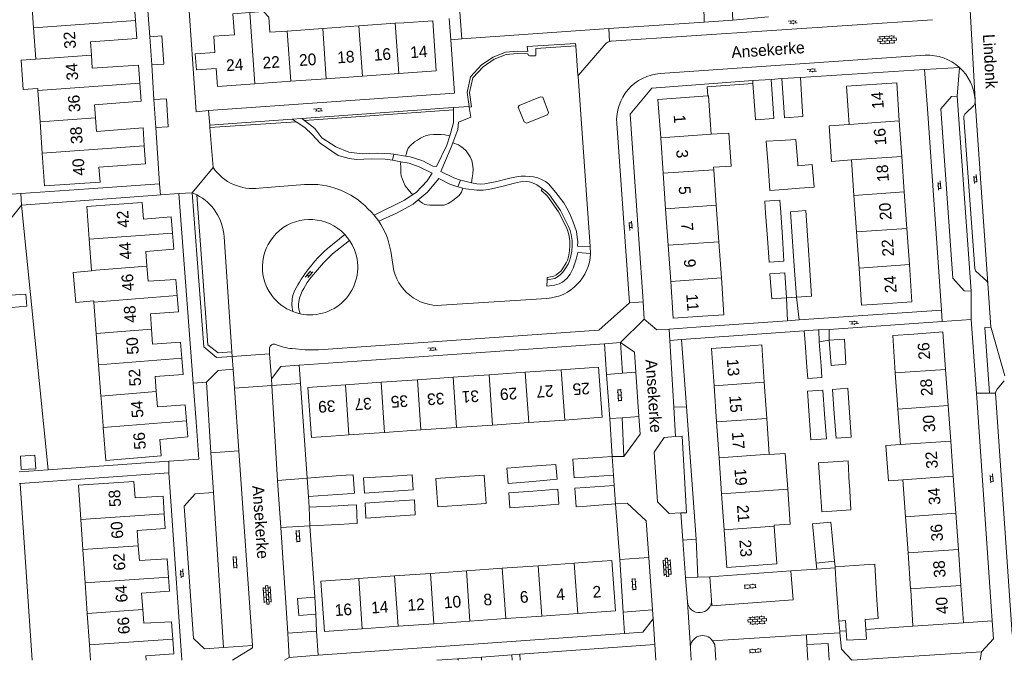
# Model space of a CAD drawing. Extents: x 99476 to 102828, y 406437 to 407931.
# Tile 9 of 162: x 99798 to 99967, y 406437 to 406547. Entities that reach past the tile are written whole.
import ezdxf

# ---------------------------------------------------------------- set-up
doc = ezdxf.new("R2010")
doc.units = 0
doc.header["$MEASUREMENT"] = 0
for name, color, linetype, lineweight in [('BG_bijgebouw', 253, 'Continuous', 0), ('BG_dakoverstek', 253, 'Continuous', 13), ('BG_dakoverstek bijgebouw', 253, 'Continuous', 0), ('BG_heg haag', 253, 'Continuous', 0), ('BG_hek', 253, 'Continuous', 0), ('BG_hoofdgebouw', 253, 'Continuous', 13), ('BG_huisnummer', 253, 'Continuous', 0), ('BG_kant verharding', 253, 'Continuous', 0), ('BG_muur', 253, 'Continuous', 0), ('BG_open verharding', 253, 'Continuous', 0), ('BG_schutting', 253, 'Continuous', 0), ('BG_straatnaam', 253, 'Continuous', 0), ('BG_tussenmuur', 253, 'Continuous', 0), ('BG_vlakafsluiter', 253, 'Continuous', 0)]:
    doc.layers.add(name, color=color, linetype=linetype, lineweight=lineweight)
doc.styles.add('Style-WORKING', font='WORKING.shx')

# ---------------------------------------------------------------- blocks, each defined once
blk = doc.blocks.new('S02OV2')
at = {"layer": 'BG_open verharding', "linetype": 'Continuous', "lineweight": 0}
for p, q in [((0.052866, 0.482148), (0.183301, 0.482148)), ((0.183301, -1.01785), (0.183301, 0.982147)), ((0.183301, 0.895191), (0.705039, 0.895191)), ((0.705039, -1.01785), (0.705039, 0.982147)), ((0.705039, 0.43867), (0.835473, 0.43867)), ((0.052866, -0.517416), (0.183301, -0.517416)), ((0.183301, -0.017851), (0.705039, -0.017851)), ((0.183301, -0.930894), (0.705039, -0.930894)), ((0.705039, -0.473938), (0.835473, -0.473938))]:
    blk.add_line(p, q, dxfattribs=at)
blk = doc.blocks.new('S02OV6')
at = {"layer": 'BG_open verharding', "linetype": 'Continuous', "lineweight": 0}
for p, q in [((0, 0.20784), (1.371449, 0.20784)), ((0.085505, 0.20784), (0.085505, 0.268177)), ((0.485, -0.192), (0.486, 0.207)), ((0.885505, 0.20784), (0.885505, 0.31106)), ((1.285, -0.193), (1.285, 0.207)), ((0.268333, -0.19216), (1.549656, -0.19216)), ((0.885505, -0.32925), (0.885505, -0.19216))]:
    blk.add_line(p, q, dxfattribs=at)
blk = doc.blocks.new('S02OV4')
at = {"layer": 'BG_open verharding', "linetype": 'Continuous', "lineweight": 0}
for p, q in [((0, -0.200092), (0, 0.200092)), ((0, 0.2), (3.201, 0.2)), ((0.214, 0.6), (2.9, 0.6)), ((0.4, 0.199), (0.4, 0.6)), ((0.8, 0.6), (0.8, 0.7)), ((0.8, -0.2), (0.8, 0.2)), ((1.2, 0.2), (1.2, 0.6)), ((1.6, 0.6), (1.6, 0.7)), ((1.6, -0.2), (1.6, 0.2)), ((2, 0.199), (2, 0.6)), ((2.4, 0.6), (2.4, 0.7)), ((2.4, -0.2), (2.4, 0.2)), ((2.8, 0.2), (2.8, 0.6)), ((3.2, -0.199908), (3.2, 0.200092)), ((0, -0.2), (3.2, -0.199)), ((0.31, -0.6), (2.9, -0.6)), ((0.4, -0.6), (0.399, -0.2)), ((0.8, -0.7), (0.8, -0.6)), ((1.2, -0.6), (1.2, -0.2)), ((1.6, -0.7), (1.6, -0.6)), ((2, -0.6), (1.999, -0.2)), ((2.4, -0.7), (2.4, -0.6)), ((2.8, -0.6), (2.8, -0.2))]:
    blk.add_line(p, q, dxfattribs=at)

msp = doc.modelspace()

# ---------------------------------------------------------------- linework, layer by layer
at = {"layer": 'BG_bijgebouw', "linetype": 'Continuous', "lineweight": 0}
for p, q in [((99926.96, 406536.96), (99923.79, 406536.74)), ((99923.79, 406536.74), (99923.823, 406536.251)), ((99923.823, 406536.251), (99924.13, 406531.75)), ((99927.3, 406531.97), (99926.96, 406536.96)), ((99928.8, 406537.09), (99931.97, 406537.3)), ((99929.13, 406532.1), (99928.8, 406537.09)), ((99931.97, 406537.3), (99932.3, 406532.31)), ((99931.504, 406522.454), (99931.527, 406522.124)), ((99931.796, 406518.248), (99929.143, 406518.046)), ((99926.289, 406509.646), (99925.98, 406513.939)), ((99928.588, 406514.081), (99928.875, 406509.829)), ((99926.583, 406505.557), (99926.289, 406509.646)), ((99928.875, 406509.829), (99929.151, 406505.73)), ((99930.915, 406504.913), (99930.564, 406509.949)), ((99933.194, 406510.135), (99933.538, 406505.097)), ((99929.287, 406503.718), (99929.577, 406499.414)), ((99931.292, 406499.518), (99930.915, 406504.913)), ((99935.191, 406491.843), (99935.568, 406487.705)), ((99933.066, 406487.504), (99932.794, 406491.73)), ((99933.496, 406479.219), (99933.203, 406483.386)), ((99937.799, 406479.525), (99937.503, 406483.68)), ((99894.63, 406471.79), (99899.62, 406472.13)), ((99899.62, 406472.13), (99899.84, 406468.96)), ((99885.804, 406470.48), (99881.539, 406470.16)), ((99935.056, 406471.073), (99937.625, 406471.232)), ((99935.352, 406466.9), (99935.056, 406471.073)), ((99937.625, 406471.232), (99940.2, 406471.392)), ((99852.16, 406468.8), (99847.17, 406468.43)), ((99847.17, 406468.43), (99847.4, 406465.26)), ((99853.902, 406468.929), (99852.16, 406468.8)), ((99861.015, 406468.73), (99856.86, 406468.459)), ((99899.84, 406468.96), (99894.85, 406468.62)), ((99877.988, 406464.069), (99877.817, 406466.496)), ((99894.96, 406466.81), (99899.95, 406467.16)), ((99899.95, 406467.16), (99900.17, 406463.99)), ((99847.4, 406465.26), (99852.39, 406465.62)), ((99852.39, 406465.62), (99854.133, 406465.746)), ((99885.956, 406466.19), (99881.839, 406465.881)), ((99852.51, 406463.69), (99847.52, 406463.46)), ((99847.52, 406463.46), (99847.67, 406460.25)), ((99854.263, 406463.771), (99852.51, 406463.69)), ((99861.307, 406464.4), (99857.154, 406464.103)), ((99873.775, 406463.772), (99877.988, 406464.069)), ((99900.17, 406463.99), (99895.18, 406463.64)), ((99847.67, 406460.25), (99852.66, 406460.48)), ((99852.66, 406460.48), (99854.413, 406460.561)), ((99934.22, 406458.82), (99934.7, 406453.84)), ((99937.86, 406454.15), (99937.38, 406459.12)), ((99934.7, 406453.84), (99937.86, 406454.15)), ((99937.93, 406453.022), (99937.92, 406453.16)), ((99938.146, 406450.028), (99937.93, 406453.022)), ((99938.365, 406446.986), (99938.146, 406450.028)), ((99944.946, 406450.488), (99945.135, 406447.444)), ((99848.49, 406447.97), (99848.7, 406445.05)), ((99938.59, 406443.87), (99938.365, 406446.986)), ((99939.747, 406443.944), (99938.59, 406443.87)), ((99939.747, 406443.944), (99939.852, 406442.2)), ((99943.212, 406442.426), (99943.099, 406444.158))]:
    msp.add_line(p, q, dxfattribs=at)
at = {"layer": 'BG_bijgebouw', "linetype": 'Continuous', "lineweight": 0, "flags": 128}
for points in [[(99924.13, 406531.75), (99924.249, 406530.006), (99927.419, 406530.226), (99927.3, 406531.97)], [(99929.13, 406532.1), (99929.245, 406530.355), (99932.415, 406530.565), (99932.3, 406532.31)], [(99926.416, 406522.094), (99926.11, 406526.32), (99928.546, 406526.475)], [(99928.546, 406526.475), (99931.213, 406526.645), (99931.504, 406522.454)], [(99929.143, 406518.046), (99926.723, 406517.861), (99926.416, 406522.094)], [(99930.564, 406509.949), (99930.266, 406514.216), (99932.903, 406514.405), (99933.194, 406510.135)], [(99933.538, 406505.097), (99933.907, 406499.697), (99931.292, 406499.518)], [(99929.577, 406499.414), (99927.037, 406499.249), (99926.729, 406503.534)], [(99936.897, 406492.115), (99937.239, 406487.784), (99939.803, 406487.995), (99939.529, 406492.291), (99936.897, 406492.115)], [(99933.203, 406483.386), (99935.818, 406483.561), (99936.122, 406479.406)], [(99937.503, 406483.68), (99940.147, 406483.878), (99940.408, 406479.71)], [(99936.122, 406479.406), (99936.433, 406475.164), (99933.791, 406475.015), (99933.496, 406479.219)], [(99940.408, 406479.71), (99940.672, 406475.492), (99938.102, 406475.277), (99937.799, 406479.525)], [(99894.63, 406471.79), (99892.886, 406471.671), (99893.106, 406468.501), (99894.85, 406468.62)], [(99881.539, 406470.16), (99881.727, 406467.518), (99885.984, 406467.878)], [(99885.984, 406467.878), (99890.141, 406468.23), (99889.961, 406470.792), (99885.804, 406470.48)], [(99856.86, 406468.459), (99857.032, 406465.864), (99861.187, 406466.151)], [(99861.187, 406466.151), (99865.413, 406466.442), (99865.267, 406469.008), (99861.015, 406468.73)], [(99873.44, 406468.668), (99869.321, 406468.378), (99869.494, 406465.919)], [(99877.817, 406466.496), (99877.643, 406468.964), (99873.44, 406468.668)], [(99886.144, 406463.621), (99890.458, 406463.949), (99890.263, 406466.514), (99885.956, 406466.19)], [(99894.96, 406466.81), (99893.217, 406466.688), (99893.437, 406463.518), (99895.18, 406463.64)], [(99938.224, 406462.81), (99935.655, 406462.621), (99935.352, 406466.9)], [(99940.385, 406467.348), (99940.655, 406462.988), (99938.224, 406462.81)], [(99861.487, 406461.849), (99865.736, 406462.149), (99865.63, 406464.71), (99861.307, 406464.4)], [(99869.494, 406465.919), (99869.666, 406463.483), (99873.775, 406463.772)], [(99881.839, 406465.881), (99882.012, 406463.306), (99886.144, 406463.621)], [(99857.154, 406464.103), (99857.269, 406461.551), (99861.487, 406461.849)], [(99937.38, 406459.12), (99937.216, 406460.849), (99934.056, 406460.549), (99934.22, 406458.82)], [(99937.92, 406453.16), (99942.91, 406453.51), (99944.751, 406453.622), (99944.946, 406450.488)], [(99848.7, 406445.05), (99845.77, 406444.84), (99845.56, 406447.76), (99848.49, 406447.97)], [(99945.135, 406447.444), (99945.33, 406444.3), (99943.099, 406444.158)], [(99939.852, 406442.2), (99939.95, 406440.564), (99943.32, 406440.771), (99943.212, 406442.426)]]:
    msp.add_lwpolyline(points, dxfattribs=at)
at = {"layer": 'BG_dakoverstek', "linetype": 'Continuous', "lineweight": 13}
for p, q in [((99812.131, 406477.358), (99811.772, 406482.163)), ((99929.376, 406472.692), (99926.631, 406472.501))]:
    msp.add_line(p, q, dxfattribs=at)
at = {"layer": 'BG_dakoverstek', "linetype": 'Continuous', "lineweight": 13, "flags": 128}
for points in [[(99834.692, 406544.608), (99834.438, 406548.23), (99837.322, 406548.432)], [(99837.322, 406548.432), (99839.671, 406548.597), (99840.617, 406547.621), (99840.802, 406545.045)], [(99800.544, 406540.46), (99798.017, 406540.284), (99798.368, 406535.226), (99800.896, 406535.401)], [(99940.329, 406529.22), (99936.916, 406528.982), (99937.342, 406522.872), (99940.755, 406523.11)], [(99917.037, 406521.849), (99920.05, 406522.062), (99919.648, 406527.737), (99916.635, 406527.524)], [(99810.139, 406504.036), (99806.993, 406503.768), (99807.429, 406498.642), (99810.522, 406498.905)], [(99949.164, 406474.197), (99946.68, 406474.02), (99947.109, 406467.98), (99949.593, 406468.157)]]:
    msp.add_lwpolyline(points, dxfattribs=at)
at = {"layer": 'BG_dakoverstek bijgebouw', "linetype": 'Continuous', "lineweight": 0}
for p, q in [((99926.583, 406505.557), (99929.151, 406505.73)), ((99929.287, 406503.718), (99926.729, 406503.534)), ((99932.647, 406493.737), (99934.967, 406493.901)), ((99932.794, 406491.73), (99932.647, 406493.737)), ((99935.113, 406493.907), (99934.967, 406493.901)), ((99935.191, 406491.843), (99935.113, 406493.907)), ((99940.2, 406471.392), (99940.378, 406467.503)), ((99940.378, 406467.503), (99940.385, 406467.348))]:
    msp.add_line(p, q, dxfattribs=at)
at = {"layer": 'BG_dakoverstek bijgebouw', "linetype": 'Continuous', "lineweight": 0, "flags": 128}
for points in [[(99931.796, 406518.248), (99934.32, 406518.455), (99934.002, 406522.328), (99931.527, 406522.124)], [(99925.98, 406513.939), (99925.846, 406516.041), (99928.448, 406516.208), (99928.588, 406514.081)], [(99798.99, 406497.971), (99798.813, 406500.07), (99796.193, 406499.85), (99796.37, 406497.75), (99798.99, 406497.971)], [(99935.568, 406487.705), (99935.682, 406485.752), (99933.235, 406485.567), (99933.066, 406487.504)], [(99800.394, 406472.375), (99800.538, 406470.043), (99798.057, 406469.889), (99797.912, 406472.221), (99800.394, 406472.375)], [(99853.902, 406468.929), (99855.09, 406469.017), (99855.32, 406465.832), (99854.133, 406465.746)], [(99854.263, 406463.771), (99855.649, 406463.835), (99855.798, 406460.625), (99854.413, 406460.561)]]:
    msp.add_lwpolyline(points, dxfattribs=at)
at = {"layer": 'BG_heg haag', "linetype": 'Continuous', "lineweight": 0}
for p, q in [((99953.32, 406538.68), (99931.97, 406537.3)), ((99953.8, 406531.895), (99953.32, 406538.68)), ((99792.989, 406517.011), (99797.96, 406517.356)), ((99797.96, 406517.356), (99809.633, 406518.165)), ((99798.09, 406515.36), (99821.377, 406517.048)), ((99802.653, 406469.86), (99797.69, 406469.51)), ((99823.403, 406471.324), (99802.653, 406469.86)), ((99823.413, 406469.34), (99797.838, 406467.502)), ((99823.413, 406469.34), (99823.867, 406462.831)), ((99797.838, 406467.502), (99797.754, 406467.496)), ((99847.67, 406460.25), (99848.49, 406447.97)), ((99914.361, 406451.405), (99912.242, 406451.328)), ((99916.43, 406451.48), (99914.361, 406451.405))]:
    msp.add_line(p, q, dxfattribs=at)
at = {"layer": 'BG_heg haag', "linetype": 'Continuous', "lineweight": 0, "flags": 128}
for points in [[(99830.23, 406531.6), (99828.14, 406531.39), (99826.7, 406552.071)], [(99828.108, 406478.09), (99828.594, 406471.69), (99823.403, 406471.324)], [(99905.911, 406454.783), (99905.47, 406461.08), (99902.2, 406464.14), (99900.17, 406463.99)], [(99963.1, 406438.59), (99940.81, 406437.16), (99939.02, 406439.04), (99938.769, 406441.851)]]:
    msp.add_lwpolyline(points, dxfattribs=at)
at = {"layer": 'BG_hek', "linetype": 'Continuous', "lineweight": 0}
for p, q in [((99915.355, 406549.576), (99915.437, 406546.812)), ((99904.925, 406498.701), (99904.862, 406499.622)), ((99905.13, 406495.73), (99904.925, 406498.701)), ((99914.066, 406494.37), (99909.407, 406494.054)), ((99920.512, 406494.807), (99914.066, 406494.37)), ((99898.634, 406486.267), (99898.286, 406491.535))]:
    msp.add_line(p, q, dxfattribs=at)
at = {"layer": 'BG_hek', "linetype": 'Continuous', "lineweight": 0, "flags": 128}
for points in [[(99902.986, 406526.818), (99902.7, 406530.97), (99906.43, 406535.46), (99923.79, 406536.74)], [(99909.407, 406494.054), (99907.29, 406493.91), (99905.13, 406495.73)]]:
    msp.add_lwpolyline(points, dxfattribs=at)
at = {"layer": 'BG_hoofdgebouw', "linetype": 'Continuous', "lineweight": 13}
for p, q in [((99799.796, 406551.221), (99800.17, 406545.833)), ((99856.1, 406546.146), (99849.871, 406545.698)), ((99862.318, 406546.593), (99856.1, 406546.146)), ((99863.8, 406546.7), (99862.318, 406546.593)), ((99800.17, 406545.833), (99800.544, 406540.46)), ((99843.772, 406545.259), (99840.802, 406545.045)), ((99849.871, 406545.698), (99843.772, 406545.259)), ((99850.481, 406537.063), (99856.711, 406537.504)), ((99856.711, 406537.504), (99862.929, 406537.943)), ((99838.187, 406536.194), (99844.382, 406536.632)), ((99844.382, 406536.632), (99850.481, 406537.063)), ((99800.896, 406535.401), (99800.919, 406535.063)), ((99800.919, 406535.063), (99801.293, 406529.68)), ((99940.329, 406529.22), (99940.22, 406530.78)), ((99801.293, 406529.68), (99801.668, 406524.282)), ((99916.634, 406527.542), (99916.515, 406529.15)), ((99948.976, 406529.832), (99949.404, 406523.722)), ((99916.635, 406527.524), (99916.634, 406527.542)), ((99907.956, 406526.928), (99908.384, 406520.817)), ((99941.181, 406517.005), (99940.755, 406523.11)), ((99949.404, 406523.722), (99949.831, 406517.617)), ((99908.384, 406520.817), (99908.812, 406514.713)), ((99917.067, 406521.432), (99917.037, 406521.849)), ((99917.499, 406515.328), (99917.067, 406521.432)), ((99949.831, 406517.617), (99950.269, 406511.344)), ((99941.619, 406510.732), (99941.181, 406517.005)), ((99908.812, 406514.713), (99909.252, 406508.44)), ((99917.943, 406509.055), (99917.499, 406515.328)), ((99942.053, 406504.512), (99941.619, 406510.732)), ((99950.269, 406511.344), (99950.704, 406505.124)), ((99809.731, 406509.505), (99810.135, 406504.094)), ((99918.383, 406502.836), (99917.943, 406509.055)), ((99909.252, 406508.44), (99909.688, 406502.22)), ((99810.135, 406504.094), (99810.139, 406504.036)), ((99810.537, 406498.698), (99810.522, 406498.905)), ((99810.941, 406493.299), (99810.537, 406498.698)), ((99811.343, 406487.913), (99810.941, 406493.299)), ((99811.745, 406482.518), (99811.343, 406487.913)), ((99884.688, 406486.618), (99890.858, 406487.045)), ((99956.927, 406487.118), (99957.367, 406480.915)), ((99859.939, 406484.903), (99866.139, 406485.333)), ((99866.139, 406485.333), (99872.304, 406485.76)), ((99872.304, 406485.76), (99878.474, 406486.187)), ((99878.474, 406486.187), (99884.688, 406486.618)), ((99948.289, 406486.504), (99948.73, 406480.301)), ((99853.79, 406484.477), (99859.939, 406484.903)), ((99917.136, 406484.29), (99917.566, 406478.087)), ((99925.767, 406484.904), (99926.199, 406478.701)), ((99811.772, 406482.163), (99811.745, 406482.518)), ((99948.73, 406480.301), (99949.164, 406474.197)), ((99957.367, 406480.915), (99957.801, 406474.811)), ((99891.456, 406478.419), (99885.285, 406477.991)), ((99892.92, 406478.52), (99891.456, 406478.419)), ((99926.199, 406478.701), (99926.629, 406472.536)), ((99812.131, 406477.358), (99812.148, 406477.124)), ((99866.729, 406476.707), (99860.513, 406476.276)), ((99872.878, 406477.132), (99866.729, 406476.707)), ((99879.054, 406477.56), (99872.878, 406477.132)), ((99885.285, 406477.991), (99879.054, 406477.56)), ((99917.566, 406478.087), (99917.993, 406471.934)), ((99854.383, 406475.852), (99852.91, 406475.75)), ((99860.513, 406476.276), (99854.383, 406475.852)), ((99957.801, 406474.811), (99958.23, 406468.771)), ((99917.993, 406471.934), (99918.424, 406465.72)), ((99926.629, 406472.536), (99926.631, 406472.501)), ((99929.376, 406472.692), (99929.806, 406466.513)), ((99949.593, 406468.157), (99950.046, 406461.786)), ((99958.23, 406468.771), (99958.682, 406462.4)), ((99918.424, 406465.72), (99918.851, 406459.57)), ((99950.046, 406461.786), (99950.486, 406455.594)), ((99958.682, 406462.4), (99959.124, 406456.178)), ((99808.287, 406461.308), (99808.642, 406456.145)), ((99927.478, 406460.349), (99927.488, 406460.204)), ((99927.489, 406460.184), (99927.488, 406460.204)), ((99808.642, 406456.145), (99809.035, 406450.434)), ((99950.486, 406455.594), (99950.924, 406449.43)), ((99959.124, 406456.178), (99959.563, 406449.994)), ((99880.735, 406452.931), (99874.566, 406452.495)), ((99886.895, 406453.367), (99880.735, 406452.931)), ((99893.079, 406453.805), (99886.895, 406453.367)), ((99894.57, 406453.91), (99893.079, 406453.805)), ((99856.051, 406451.185), (99854.56, 406451.08)), ((99862.207, 406451.621), (99856.051, 406451.185)), ((99868.397, 406452.059), (99862.207, 406451.621)), ((99874.566, 406452.495), (99868.397, 406452.059)), ((99809.035, 406450.434), (99809.396, 406445.177)), ((99959.563, 406449.994), (99960.02, 406443.56)), ((99950.924, 406449.43), (99950.94, 406449.21)), ((99951.27, 406442.97), (99950.94, 406449.21)), ((99809.396, 406445.177), (99809.767, 406439.779)), ((99881.338, 406444.287), (99887.528, 406444.725)), ((99887.528, 406444.725), (99893.707, 406445.162)), ((99856.628, 406442.538), (99862.816, 406442.976)), ((99862.816, 406442.976), (99868.991, 406443.413)), ((99868.991, 406443.413), (99875.164, 406443.85)), ((99875.164, 406443.85), (99881.338, 406444.287)), ((99960.02, 406443.56), (99951.27, 406442.97))]:
    msp.add_line(p, q, dxfattribs=at)
at = {"layer": 'BG_hoofdgebouw', "linetype": 'Continuous', "lineweight": 13, "flags": 128}
for points in [[(99817.689, 406547.068), (99817.47, 406550.16), (99809.51, 406549.6), (99809.344, 406551.899)], [(99810.111, 406541.129), (99809.96, 406543.42), (99817.91, 406543.96), (99817.689, 406547.068)], [(99862.929, 406537.943), (99869.39, 406538.4), (99868.79, 406547.04), (99863.8, 406546.7)], [(99834.692, 406544.608), (99831.16, 406544.36), (99831.352, 406541.604)], [(99818.43, 406536.307), (99818.22, 406539.4), (99810.26, 406538.87), (99810.111, 406541.129)], [(99831.352, 406541.604), (99827.964, 406541.368), (99828.157, 406538.6), (99831.544, 406538.836)], [(99831.544, 406538.836), (99831.76, 406535.74), (99838.187, 406536.194)], [(99810.811, 406530.356), (99810.64, 406532.6), (99818.64, 406533.21), (99818.43, 406536.307)], [(99940.22, 406530.78), (99939.88, 406535.77), (99948.52, 406536.36), (99948.976, 406529.832)], [(99916.041, 406534.112), (99907.495, 406533.509), (99907.956, 406526.928)], [(99916.515, 406529.15), (99916.165, 406534.121), (99916.041, 406534.112)], [(99819.189, 406525.539), (99818.99, 406528.63), (99810.99, 406528.02), (99810.811, 406530.356)], [(99801.668, 406524.282), (99802.06, 406518.64), (99811.59, 406519.3), (99811.41, 406521.88), (99819.39, 406522.43), (99819.189, 406525.539)], [(99824.045, 406510.557), (99823.84, 406513.32), (99819.04, 406512.93), (99818.83, 406515.82), (99809.31, 406515.14), (99809.731, 406509.505)], [(99819.656, 406504.877), (99819.46, 406507.39), (99824.25, 406507.79), (99824.045, 406510.557)], [(99824.855, 406499.795), (99824.64, 406502.55), (99819.86, 406502.26), (99819.656, 406504.877)], [(99946.16, 406498.4), (99942.497, 406498.144), (99942.053, 406504.512)], [(99950.704, 406505.124), (99951.15, 406498.75), (99946.16, 406498.4)], [(99909.688, 406502.22), (99910.13, 406495.91), (99915.12, 406496.26)], [(99915.12, 406496.26), (99918.83, 406496.523), (99918.383, 406502.836)], [(99820.425, 406494.057), (99820.24, 406496.68), (99825.07, 406497.03), (99824.855, 406499.795)], [(99825.66, 406489.021), (99825.45, 406491.78), (99820.61, 406491.44), (99820.425, 406494.057)], [(99951.49, 406493.19), (99956.47, 406493.55), (99956.927, 406487.118)], [(99951.49, 406493.19), (99947.832, 406492.93), (99948.289, 406486.504)], [(99924.148, 406491.239), (99916.69, 406490.72), (99917.136, 406484.29)], [(99924.148, 406491.239), (99925.32, 406491.321), (99925.767, 406484.904)], [(99821.268, 406483.306), (99821.07, 406485.87), (99825.87, 406486.25), (99825.66, 406489.021)], [(99890.858, 406487.045), (99897.28, 406487.49), (99897.91, 406478.88), (99892.92, 406478.52)], [(99852.91, 406475.75), (99847.92, 406475.41), (99847.33, 406484.03), (99853.79, 406484.477)], [(99826.448, 406478.282), (99826.24, 406481), (99821.47, 406480.69), (99821.268, 406483.306)], [(99812.148, 406477.124), (99812.57, 406471.48), (99822.08, 406472.28), (99821.88, 406475.09), (99826.66, 406475.51), (99826.448, 406478.282)], [(99822.632, 406462.294), (99822.42, 406465.31), (99817.61, 406465.07), (99817.43, 406467.84), (99807.88, 406467.23), (99808.287, 406461.308)], [(99929.806, 406466.513), (99930.222, 406460.54), (99927.478, 406460.349)], [(99818.174, 406456.8), (99817.99, 406459.44), (99822.81, 406459.75), (99822.632, 406462.294)], [(99918.851, 406459.57), (99919.3, 406453.09), (99927.94, 406453.72), (99927.489, 406460.184)], [(99823.358, 406451.418), (99823.15, 406454.54), (99818.35, 406454.28), (99818.174, 406456.8)], [(99893.707, 406445.162), (99900.18, 406445.62), (99899.56, 406454.27), (99894.57, 406453.91)], [(99818.933, 406445.833), (99818.73, 406448.67), (99823.52, 406448.99), (99823.358, 406451.418)], [(99854.56, 406451.08), (99849.57, 406450.75), (99850.15, 406442.08), (99856.628, 406442.538)], [(99824.08, 406440.763), (99823.88, 406443.76), (99819.1, 406443.49), (99818.933, 406445.833)], [(99809.767, 406439.779), (99809.949749, 406437.124)], [(99819.527128, 406437.124), (99819.46, 406437.9), (99824.25, 406438.22), (99824.08, 406440.763)]]:
    msp.add_lwpolyline(points, dxfattribs=at)
at = {"layer": 'BG_kant verharding', "linetype": 'Continuous', "lineweight": 0}
for p, q in [((99962.002, 406533.457), (99960.999, 406551.711)), ((99820.128, 406544.28), (99819.702, 406550.29)), ((99920.34, 406547.15), (99920.16, 406549.922)), ((99873.382, 406549.271), (99873.8, 406543.94)), ((99926.48, 406547.71), (99920.34, 406547.15)), ((99871.881, 406543.736), (99871.62, 406547.421)), ((99899.034, 406545.681), (99915.437, 406546.812)), ((99954.651, 406547.215), (99899.463, 406543.537)), ((99915.437, 406546.812), (99920.34, 406547.15)), ((99820.473, 406539.47), (99820.128, 406544.28)), ((99873.8, 406543.94), (99899.034, 406545.681)), ((99885.006, 406542.597), (99893.344, 406543.129)), ((99893.373, 406542.73), (99893.344, 406543.129)), ((99893.74, 406537.66), (99893.373, 406542.73)), ((99898.597, 406543.171), (99893.829, 406537.664)), ((99907.866, 406537.958), (99953.414, 406541.097)), ((99820.868, 406533.5), (99820.473, 406539.47)), ((99893.74, 406537.66), (99893.754, 406537.46)), ((99893.754, 406537.46), (99895.859, 406508.224)), ((99821.161, 406528.67), (99820.868, 406533.5)), ((99957.96, 406534.01), (99958.937, 406534.088)), ((99958.937, 406534.088), (99961.299, 406500.554)), ((99962.02, 406533.171), (99962.002, 406533.457)), ((99962.02, 406533.171), (99964.19, 406501.893)), ((99846.272, 406530.221), (99864.474, 406531.542)), ((99864.474, 406531.542), (99865.403, 406531.609)), ((99865.403, 406531.609), (99870.616, 406531.987)), ((99870.616, 406531.987), (99871.501, 406532.051)), ((99871.501, 406532.051), (99872.32, 406532.111)), ((99872.328, 406531.7), (99872.32, 406532.111)), ((99875.031, 406532.308), (99875.054, 406532.155)), ((99956.25, 406497.3), (99953.8, 406531.895)), ((99830.444, 406529.073), (99844.641, 406530.103)), ((99830.476, 406528.689), (99830.444, 406529.073)), ((99844.641, 406530.103), (99846.272, 406530.221)), ((99845.28, 406529.682), (99844.641, 406530.103)), ((99846.272, 406530.221), (99846.713, 406529.895)), ((99900.408, 406529.376), (99902.59, 406498.54)), ((99821.81, 406519.01), (99821.161, 406528.67)), ((99831.06, 406521.79), (99830.476, 406528.689)), ((99873.073, 406528.354), (99872.241, 406526.042)), ((99904.862, 406499.622), (99902.986, 406526.818)), ((99861.844, 406523.067), (99862.108, 406524.082)), ((99862.108, 406524.082), (99864.108, 406523.772)), ((99861.844, 406523.067), (99863.31, 406522.81)), ((99864.108, 406523.772), (99864.894, 406523.65)), ((99867.196, 406522.89), (99868.786, 406522.026)), ((99831.06, 406521.79), (99827.43, 406517.48)), ((99809.633, 406518.165), (99821.81, 406519.01)), ((99846.73, 406518.87), (99838.97, 406518.29)), ((99873.105, 406518.472), (99873.571, 406519.66)), ((99825.13, 406517.32), (99821.974, 406517.091)), ((99827.604, 406484.732), (99825.13, 406517.32)), ((99873.978, 406518.248), (99873.105, 406518.472)), ((99821.377, 406517.048), (99821.974, 406517.091)), ((99859.496, 406512.588), (99858.719, 406513.605)), ((99832.905, 406509.902), (99834.268, 406490.109)), ((99853.654, 406510.294), (99850.608, 406507.828)), ((99851.57, 406506.95), (99854.463, 406509.282)), ((99861.959, 406504.801), (99861.549, 406507.443)), ((99895.896, 406507.029), (99895.859, 406508.224)), ((99845, 406500.64), (99844.784, 406499.966)), ((99964.723, 406494.4), (99964.19, 406501.893)), ((99846.08, 406499.92), (99846.116, 406500.014)), ((99888.405, 406499.327), (99870.287, 406498.131)), ((99904.925, 406498.701), (99902.59, 406498.54)), ((99929.577, 406499.414), (99931.292, 406499.518)), ((99929.782, 406495.436), (99929.577, 406499.414)), ((99931.292, 406499.518), (99931.754, 406495.653)), ((99931.754, 406495.653), (99956.25, 406497.3)), ((99929.782, 406495.436), (99920.512, 406494.807)), ((99936.921, 406493.987), (99956.366, 406495.327)), ((99956.366, 406495.327), (99961.34, 406495.669)), ((99961.34, 406495.669), (99962.214, 406483.046)), ((99909.407, 406494.054), (99909.54, 406492.1)), ((99911.545, 406492.242), (99932.647, 406493.737)), ((99936.921, 406493.987), (99936.897, 406492.115)), ((99909.54, 406492.1), (99911.545, 406492.242)), ((99910.228, 406480.602), (99909.54, 406492.1)), ((99834.268, 406490.109), (99834.32, 406489.361)), ((99840.695, 406490.845), (99840.71, 406489.77)), ((99841.636, 406491.447), (99841.744, 406491.403)), ((99898.286, 406491.535), (99855.817, 406488.544)), ((99901.06, 406491.73), (99898.286, 406491.535)), ((99901.404, 406486.451), (99901.06, 406491.73)), ((99834.473, 406487.164), (99834.32, 406489.361)), ((99841.07, 406485.52), (99840.71, 406489.77)), ((99834.699, 406483.905), (99834.473, 406487.164)), ((99841.07, 406485.52), (99841.14, 406484.34)), ((99898.634, 406486.267), (99901.404, 406486.451)), ((99899.233, 406478.661), (99898.634, 406486.267)), ((99904.225, 406479.001), (99903.704, 406486.667)), ((99828.108, 406478.09), (99827.604, 406484.732)), ((99829.874, 406484.95), (99830.657, 406472.805)), ((99835.447, 406473.148), (99834.699, 406483.905)), ((99841.14, 406484.34), (99846.039, 406484.715)), ((99842.11, 406468.01), (99841.14, 406484.34)), ((99962.214, 406483.046), (99964.926, 406443.89)), ((99964.475, 406483.023), (99965.515, 406483.058)), ((99968.354, 406441.643), (99965.515, 406483.058)), ((99912.37, 406480.71), (99910.228, 406480.602)), ((99910.53, 406475.57), (99910.228, 406480.602)), ((99914.05, 406457.93), (99912.37, 406480.71)), ((99901.339, 406478.804), (99899.233, 406478.661)), ((99901.339, 406478.804), (99904.225, 406479.001)), ((99901.339, 406478.804), (99901.64, 406472.14)), ((99830.657, 406472.805), (99835.447, 406473.148)), ((99830.657, 406472.805), (99831.099, 406465.96)), ((99837.778, 406439.651), (99835.447, 406473.148)), ((99899.62, 406472.13), (99901.64, 406472.14)), ((99842.661, 406459.944), (99842.11, 406468.01)), ((99831.099, 406465.96), (99832.787, 406439.323)), ((99823.867, 406462.831), (99825.66028, 406437.124)), ((99911.78, 406457.758), (99911.44, 406462.49)), ((99843.9, 406441.79), (99842.661, 406459.944)), ((99911.78, 406457.758), (99914.05, 406457.93)), ((99912.242, 406451.328), (99911.78, 406457.758)), ((99900.915, 406454.448), (99905.911, 406454.783)), ((99906.543, 406445.772), (99905.911, 406454.783)), ((99901.491, 406445.407), (99900.915, 406454.448)), ((99937.93, 406453.022), (99934.774, 406452.796)), ((99912.539, 406447.198), (99912.242, 406451.328)), ((99930.341, 406452.478), (99916.43, 406451.48)), ((99916.43, 406451.48), (99916.691, 406447.484)), ((99934.774, 406452.796), (99930.341, 406452.478)), ((99848.7, 406445.05), (99848.82, 406442.14)), ((99906.543, 406445.772), (99901.491, 406445.407)), ((99906.65, 406444.247), (99906.543, 406445.772)), ((99906.959, 406439.836), (99906.65, 406444.247)), ((99938.745, 406442.125), (99938.59, 406443.87)), ((99848.82, 406442.14), (99843.9, 406441.79)), ((99843.9, 406441.79), (99844.13, 406437.63)), ((99901.724, 406441.734), (99849.068, 406437.982)), ((99916.87, 406440.48), (99933.034, 406441.491)), ((99933.034, 406441.491), (99938.769, 406441.851)), ((99933.091, 406439.829), (99933.034, 406441.491)), ((99938.769, 406441.851), (99938.745, 406442.125)), ((99832.787, 406439.323), (99837.778, 406439.651)), ((99883.77, 406438.159), (99906.959, 406439.836)), ((99933.091, 406439.829), (99936.722, 406439.984)), ((99844.13, 406437.63), (99843.311159, 406437.124)), ((99849.068, 406437.982), (99844.13, 406437.63)), ((99877.148, 406437.68), (99882.389, 406438.059)), ((99877.148, 406437.68), (99877.180999, 406437.124)), ((99882.389, 406438.059), (99883.77, 406438.159)), ((99882.441883, 406437.124), (99882.389, 406438.059)), ((99883.77, 406438.159), (99883.832506, 406437.124)), ((99913.068, 406439.2), (99913.197089, 406437.124))]:
    msp.add_line(p, q, dxfattribs=at)
at = {"layer": 'BG_kant verharding', "linetype": 'Continuous', "lineweight": 0, "flags": 128}
for points in [[(99820.473, 406539.47), (99822.575, 406539.59), (99822.237, 406544.44), (99820.128, 406544.28)], [(99830.23, 406531.6), (99872.53, 406534.58), (99871.881, 406543.736)], [(99885.006, 406542.597), (99885.115, 406541.754), (99883.269, 406541.79), (99881.313, 406541.609), (99879.177, 406540.776), (99877.185, 406539.437), (99875.294, 406537.399), (99874.674, 406534.694), (99875.031, 406532.308)], [(99923.823, 406536.251), (99915.95, 406535.69), (99916.041, 406534.112)], [(99821.161, 406528.67), (99823.322, 406528.81), (99823, 406533.63), (99820.868, 406533.5)], [(99883.48, 406532.184), (99883.607, 406532.473), (99887.31, 406533.963), (99887.686, 406533.908), (99888.689, 406531.248), (99888.499, 406530.848), (99884.904, 406529.443), (99884.466, 406529.679), (99883.48, 406532.184)], [(99961.299, 406500.554), (99960.12, 406500.61), (99958.15, 406502.77), (99956.11, 406531.87), (99957.96, 406534.01)], [(99960.393, 406531.124), (99961.755, 406532.489), (99961.95, 406532.806), (99962.02, 406533.171)], [(99871.72, 406527.279), (99872.371, 406529.489), (99872.328, 406531.7)], [(99875.054, 406532.155), (99875.31, 406530.448), (99873.179, 406529.631), (99873.073, 406528.354)], [(99852.51, 406523.903), (99849.423, 406526.01), (99848.05, 406527.51), (99846.802, 406528.677), (99845.28, 406529.682)], [(99846.713, 406529.895), (99848.541, 406528.544), (99849.714, 406526.911), (99852.101, 406525.384), (99854.359, 406524.431), (99856.646, 406524.151), (99859.29, 406524.262), (99861.593, 406524.162), (99862.108, 406524.082)], [(99960.078, 406530.357), (99961.932, 406504.45), (99962.071, 406504.044), (99964.059, 406502.223), (99964.19, 406501.893)], [(99868.786, 406522.026), (99869.401, 406521.969), (99871.204, 406525.674), (99871.72, 406527.279)], [(99872.241, 406526.042), (99871.968, 406525.285), (99870.148, 406521.14)], [(99852.51, 406523.903), (99854.413, 406523.364), (99855.66, 406523.188), (99858.211, 406523.315), (99860.602, 406523.23), (99861.844, 406523.067)], [(99863.31, 406522.81), (99864.729, 406522.562), (99866.435, 406521.942)], [(99864.894, 406523.65), (99866.923, 406523.038), (99867.196, 406522.89)], [(99865.368, 406517.146), (99865.937, 406517.507), (99867.828, 406519.517), (99868.686, 406520.818), (99866.435, 406521.942)], [(99873.571, 406519.66), (99872.405, 406520.027), (99870.148, 406521.14)], [(99869.835, 406519.94), (99867.862, 406517.567), (99866.267, 406516.234)], [(99869.835, 406519.94), (99871.727, 406518.933), (99873.105, 406518.472)], [(99875.421, 406519.2), (99874.059, 406519.507), (99873.571, 406519.66)], [(99887.648, 406518.166), (99886.696, 406518.844), (99885.832, 406519.238), (99885.359, 406519.35), (99884.84, 406519.412), (99883.857, 406519.364), (99882.833, 406519.131), (99880.665, 406518.536), (99878.36, 406518.012), (99877.418, 406517.908), (99876.373, 406517.919), (99874.448, 406518.127), (99873.978, 406518.248)], [(99895.859, 406508.224), (99893.658, 406508.312), (99893.711, 406509.02), (99893.626, 406509.824), (99893.465, 406510.801), (99892.859, 406512.599), (99892.262, 406513.982), (99891.802, 406514.85), (99891.288, 406515.722), (99889.925, 406517.501), (99888.663, 406519), (99888.135, 406519.404), (99887.592, 406519.721), (99886.867, 406520.042), (99886.126, 406520.215), (99884.708, 406520.34), (99883.96, 406520.349), (99883.202, 406520.234), (99882.022, 406519.994), (99879.824, 406519.41), (99877.729, 406519.006), (99877.007, 406518.943), (99876.363, 406518.987), (99875.421, 406519.2)], [(99834.32, 406489.361), (99831.628, 406489.18), (99829.419, 406490.98), (99827.43, 406517.48)], [(99888.438, 406502.481), (99889.744, 406502.743), (99890.222, 406503.024), (99890.691, 406503.386), (99891.134, 406503.813), (99891.426, 406504.201), (99892.053, 406505.225), (99892.305, 406505.749), (99892.484, 406506.373), (99892.664, 406507.464), (99892.748, 406508.402), (99892.716, 406509.279), (99892.582, 406510.326), (99892.379, 406511.012), (99892.128, 406511.667), (99890.747, 406514.413), (99888.821, 406517.129), (99888.442, 406517.523), (99887.816, 406518.046), (99887.648, 406518.166)], [(99858.719, 406513.605), (99863.899, 406516.216), (99865.368, 406517.146)], [(99866.267, 406516.234), (99865.432, 406515.536), (99862.545, 406513.97), (99859.496, 406512.588)], [(99798.09, 406515.36), (99794.6, 406510.95), (99795.37, 406500.62)], [(99858.719, 406513.605), (99858.201, 406514.18), (99857.648, 406514.722)], [(99854.463, 406509.282), (99854.078, 406509.804), (99853.654, 406510.294)], [(99854.463, 406509.282), (99854.932, 406508.497), (99855.311, 406507.665)], [(99895.896, 406507.029), (99893.695, 406507.208), (99893.457, 406506.063), (99892.925, 406504.495), (99892.419, 406503.472), (99891.83, 406502.739), (99891.081, 406502.116), (99890.504, 406501.807), (99889.692, 406501.571), (99888.412, 406501.395), (99888.438, 406502.481)], [(99902.59, 406498.54), (99897.31, 406493.88), (99849.15, 406490.46), (99846.877, 406490.499), (99844.611, 406490.69)], [(99844.742, 406497.041), (99845.354, 406496.83), (99845.981, 406496.669)], [(99964.723, 406494.4), (99963.659, 406494.33), (99964.475, 406483.023)], [(99967.121, 406485.989), (99964.733, 406494.263), (99964.723, 406494.4)], [(99903.704, 406486.667), (99903.47, 406490.1), (99901.06, 406491.73)], [(99834.473, 406487.164), (99831.908, 406486.94), (99829.874, 406484.95)], [(99845.794, 406487.839), (99842.69, 406487.62), (99841.07, 406485.52)], [(99965.515, 406483.058), (99965.553, 406483.317), (99965.768, 406483.717), (99967.02, 406485.163)], [(99901.64, 406472.14), (99904.43, 406475.98), (99904.225, 406479.001)], [(99911.44, 406462.49), (99909.44, 406462.34), (99907.43, 406464.36), (99906.84, 406472.89), (99908.54, 406475.39), (99910.53, 406475.57)], [(99911.44, 406462.49), (99912.394, 406462.485), (99911.633, 406475.662), (99910.53, 406475.57)], [(99831.099, 406465.96), (99827.943, 406465.71), (99826.082, 406463.61), (99827.662, 406440.87), (99829.557, 406439.11), (99832.787, 406439.323)], [(99916.691, 406447.484), (99916.738, 406446.472), (99930.723, 406447.488), (99930.341, 406452.478)], [(99906.65, 406444.247), (99904.9, 406441.96), (99901.724, 406441.734)], [(99964.926, 406443.89), (99965.14, 406440.8), (99963.1, 406438.59)], [(99834.352628, 406437.124), (99837.805, 406439.26), (99837.778, 406439.651)], [(99907.149719, 406437.124), (99906.959, 406439.836)], [(99916.87, 406440.48), (99917.247, 406439.84), (99917.420925, 406437.124)], [(99933.227483, 406437.124), (99933.091, 406439.829)], [(99936.909883, 406437.124), (99936.722, 406439.984)], [(99873.023, 406437.382), (99869.456481, 406437.124)], [(99873.228926, 406437.124), (99873.023, 406437.382)]]:
    msp.add_lwpolyline(points, dxfattribs=at)
at = {"layer": 'BG_kant verharding', "linetype": 'Continuous', "lineweight": 0, "extrusion": (0, 0, -1)}
for centre, radius, start, end in [((-99899.689947, 406541.794657), 1.757513, 51.547071, 72.518698), ((-99899.689438, 406541.784933), 1.766639, 72.629187, 82.635876), ((-99953.852967, 406532.943927), 8.164881, 86.918135, 132.100753), ((-99908.422511, 406529.94277), 8.034526, 355.95489, 86.028233), ((-99953.855367, 406532.944661), 8.162728, 132.091707, 176.401428), ((-99837.809627, 406526.355856), 8.148896, 261.813462, 325.923199), ((-99824.205049, 406509.349165), 8.747045, 111.634873, 117.241953), ((-99824.218765, 406509.393796), 8.701089, 117.296179, 176.651625), ((-99847.681006, 406504.701432), 8.182511, 323.575855, 136.883951), ((-99847.704725, 406504.662644), 8.177381, 158.45981, 282.168758), ((-99887.874472, 406507.336884), 8.027434, 182.19806, 266.210597), ((-99866.920856, 406489.626018), 23.146687, 37.794404, 48.455706), ((-99858.008189, 406494.870924), 12.956674, 23.387283, 43.629934), ((-99869.766268, 406506.014897), 7.901075, 266.221101, 351.162252), ((-99847.711871, 406504.676187), 8.192448, 291.254621, 323.846091), ((-99850.202131, 406498.167465), 4.479212, 340.455579, 23.032905), ((-99914.611229, 406447.395741), 2.081643, 177.569998, 354.549102)]:
    msp.add_arc(centre, radius, start, end, dxfattribs=at)
at = {"layer": 'BG_kant verharding', "linetype": 'Continuous', "lineweight": 0}
for centre, radius, start, end in [((99894.062432, 406537.462393), 0.308442, 139.183955, 180.444439), ((99960.967363, 406530.43993), 0.893221, 130.017719, 185.327251), ((99847.870519, 406505.429275), 13.489028, 43.543881, 94.850241), ((99849.118943, 406505.465159), 12.586428, 9.040973, 34.465812), ((99868.946723, 406487.738676), 27.200914, 132.391677, 151.686383), ((99850.357668, 406498.423166), 5.783262, 164.527508, 193.827188), ((99841.470628, 406490.669048), 0.795335, 77.999045, 167.218705), ((99845.680827, 406501.112472), 10.477235, 247.929291, 264.139333), ((99915.155698, 406439.285447), 2.089446, 34.869395, 182.343752)]:
    msp.add_arc(centre, radius, start, end, dxfattribs=at)
at = {"layer": 'BG_muur', "linetype": 'Continuous', "lineweight": 0}
msp.add_line((99846.039, 406484.715), (99845.794, 406487.839), dxfattribs=at)
at = {"layer": 'BG_schutting', "linetype": 'Continuous', "lineweight": 0}
for p, q in [((99855.817, 406488.544), (99845.794, 406487.839)), ((99846.039, 406484.715), (99847.17, 406468.43)), ((99899.62, 406472.13), (99899.233, 406478.661))]:
    msp.add_line(p, q, dxfattribs=at)
at = {"layer": 'BG_tussenmuur', "linetype": 'Continuous', "lineweight": 0}
for p, q in [((99837.322, 406548.432), (99838.187, 406536.194)), ((99800.17, 406545.833), (99817.689, 406547.068)), ((99856.1, 406546.146), (99856.711, 406537.504)), ((99862.318, 406546.593), (99862.929, 406537.943)), ((99843.772, 406545.259), (99844.382, 406536.632)), ((99849.871, 406545.698), (99850.481, 406537.063)), ((99800.544, 406540.46), (99810.111, 406541.129)), ((99800.919, 406535.063), (99818.43, 406536.307)), ((99801.293, 406529.68), (99810.811, 406530.356)), ((99940.329, 406529.22), (99948.976, 406529.832)), ((99907.956, 406526.928), (99916.634, 406527.542)), ((99801.668, 406524.282), (99819.189, 406525.539)), ((99940.755, 406523.11), (99949.404, 406523.722)), ((99908.384, 406520.817), (99917.067, 406521.432)), ((99941.181, 406517.005), (99949.831, 406517.617)), ((99908.812, 406514.713), (99917.499, 406515.328)), ((99809.731, 406509.505), (99824.045, 406510.557)), ((99941.619, 406510.732), (99950.269, 406511.344)), ((99909.252, 406508.44), (99917.943, 406509.055)), ((99810.135, 406504.094), (99819.656, 406504.877)), ((99942.053, 406504.512), (99950.704, 406505.124)), ((99909.688, 406502.22), (99918.383, 406502.836)), ((99810.537, 406498.698), (99824.855, 406499.795)), ((99810.941, 406493.299), (99820.425, 406494.057)), ((99811.343, 406487.913), (99825.66, 406489.021)), ((99890.858, 406487.045), (99891.456, 406478.419)), ((99948.289, 406486.504), (99956.927, 406487.118)), ((99866.139, 406485.333), (99866.729, 406476.707)), ((99872.304, 406485.76), (99872.878, 406477.132)), ((99878.474, 406486.187), (99879.054, 406477.56)), ((99884.688, 406486.618), (99885.285, 406477.991)), ((99853.79, 406484.477), (99854.383, 406475.852)), ((99859.939, 406484.903), (99860.513, 406476.276)), ((99917.136, 406484.29), (99925.767, 406484.904)), ((99811.745, 406482.518), (99821.268, 406483.306)), ((99948.73, 406480.301), (99957.367, 406480.915)), ((99812.148, 406477.124), (99826.448, 406478.282)), ((99917.566, 406478.087), (99926.199, 406478.701)), ((99949.164, 406474.197), (99957.801, 406474.811)), ((99917.993, 406471.934), (99926.629, 406472.536)), ((99949.593, 406468.157), (99958.23, 406468.771)), ((99918.424, 406465.72), (99929.806, 406466.513)), ((99808.287, 406461.308), (99822.632, 406462.294)), ((99950.046, 406461.786), (99958.682, 406462.4)), ((99918.851, 406459.57), (99927.489, 406460.184)), ((99808.642, 406456.145), (99818.174, 406456.8)), ((99950.486, 406455.594), (99959.124, 406456.178)), ((99880.735, 406452.931), (99881.338, 406444.287)), ((99886.895, 406453.367), (99887.528, 406444.725)), ((99893.079, 406453.805), (99893.707, 406445.162)), ((99809.035, 406450.434), (99823.358, 406451.418)), ((99856.051, 406451.185), (99856.628, 406442.538)), ((99862.207, 406451.621), (99862.816, 406442.976)), ((99868.397, 406452.059), (99868.991, 406443.413)), ((99874.566, 406452.495), (99875.164, 406443.85)), ((99950.924, 406449.43), (99959.563, 406449.994)), ((99809.396, 406445.177), (99818.933, 406445.833)), ((99809.767, 406439.779), (99824.08, 406440.763))]:
    msp.add_line(p, q, dxfattribs=at)
at = {"layer": 'BG_vlakafsluiter', "linetype": 'Continuous', "lineweight": 0}
for p, q in [((99899.162, 406543.471), (99899.034, 406545.681)), ((99873.8, 406543.94), (99871.881, 406543.736)), ((99953.32, 406538.68), (99959.327, 406539.002)), ((99959.327, 406539.002), (99958.937, 406534.088)), ((99928.8, 406537.09), (99926.96, 406536.96)), ((99830.444, 406529.073), (99830.23, 406531.6)), ((99846.713, 406529.895), (99872.328, 406531.7)), ((99875.031, 406532.308), (99872.32, 406532.111)), ((99830.476, 406528.689), (99845.28, 406529.682)), ((99821.81, 406519.01), (99821.974, 406517.091)), ((99798.09, 406515.36), (99797.96, 406517.356)), ((99827.43, 406517.48), (99825.13, 406517.32)), ((99802.653, 406469.86), (99798.09, 406515.36)), ((99961.299, 406500.554), (99961.34, 406495.669)), ((99956.25, 406497.3), (99956.366, 406495.327)), ((99901.06, 406491.73), (99905.13, 406495.73)), ((99929.782, 406495.436), (99931.754, 406495.653)), ((99935.113, 406493.907), (99936.921, 406493.987)), ((99911.545, 406492.242), (99912.37, 406480.71)), ((99936.897, 406492.115), (99935.191, 406491.843)), ((99840.71, 406489.77), (99834.32, 406489.361)), ((99901.404, 406486.451), (99903.704, 406486.667)), ((99829.874, 406484.95), (99827.604, 406484.732)), ((99841.14, 406484.34), (99834.699, 406483.905)), ((99964.475, 406483.023), (99962.214, 406483.046)), ((99823.413, 406469.34), (99823.403, 406471.324)), ((99847.17, 406468.43), (99842.11, 406468.01)), ((99899.95, 406467.16), (99899.84, 406468.96)), ((99799.926333, 406437.124), (99797.838, 406467.502)), ((99847.4, 406465.26), (99847.52, 406463.46)), ((99900.17, 406463.99), (99900.915, 406454.448)), ((99847.67, 406460.25), (99842.661, 406459.944)), ((99914.361, 406451.405), (99914.05, 406457.93)), ((99934.7, 406453.84), (99934.774, 406452.796)), ((99937.86, 406454.15), (99937.92, 406453.16)), ((99912.539, 406447.198), (99913.068, 406439.2)), ((99901.491, 406445.407), (99901.724, 406441.734)), ((99951.27, 406442.97), (99943.212, 406442.426)), ((99964.926, 406443.89), (99960.02, 406443.56)), ((99848.82, 406442.14), (99849.068, 406437.982)), ((99939.852, 406442.2), (99938.745, 406442.125)), ((99873.023, 406437.382), (99877.148, 406437.68)), ((99963.1, 406438.59), (99962.846617, 406437.124))]:
    msp.add_line(p, q, dxfattribs=at)
at = {"layer": 'BG_vlakafsluiter', "linetype": 'Continuous', "lineweight": 0, "flags": 128}
for points in [[(99893.373, 406542.73), (99886.479, 406542.29), (99886.491, 406542.095), (99886.475, 406541.079), (99886.461, 406541.037), (99886.429, 406541.001), (99885.399, 406541.001), (99885.259, 406541.066), (99885.161, 406541.186), (99885.107, 406541.354), (99883.284, 406541.39), (99881.406, 406541.216), (99879.364, 406540.419), (99877.447, 406539.131), (99875.66, 406537.206), (99875.081, 406534.679), (99875.45, 406532.214), (99875.054, 406532.155)], [(99871.72, 406527.279), (99870.848, 406527.431), (99870.25, 406527.497), (99868.89, 406527.497), (99868.292, 406527.431), (99867.628, 406527.298), (99867.13, 406527.099), (99866.699, 406526.833), (99866.134, 406526.501), (99865.636, 406526.235), (99864.873, 406525.538), (99864.574, 406525.139), (99864.375, 406524.708), (99864.242, 406524.209), (99864.108, 406523.772)], [(99872.241, 406526.042), (99873.213, 406525.682), (99874.01, 406525.15), (99874.541, 406524.685), (99875.205, 406523.656), (99875.503, 406523.024), (99875.636, 406522.393), (99875.703, 406521.596), (99875.669, 406520.699), (99875.57, 406520.035), (99875.421, 406519.2)], [(99863.31, 406522.81), (99863.252, 406522.388), (99863.271, 406522.065), (99863.271, 406520.812), (99863.347, 406520.376), (99863.498, 406519.901), (99863.745, 406519.351), (99864.068, 406518.687), (99865.092, 406517.415), (99865.368, 406517.146)], [(99873.978, 406518.248), (99873.711, 406517.571), (99873.304, 406516.99), (99872.216, 406516.158), (99871.723, 406515.798), (99871.438, 406515.627), (99870.755, 406515.361), (99869.371, 406515.361), (99868.631, 406515.323), (99868.252, 406515.342), (99867.778, 406515.418), (99867.417, 406515.456), (99867.038, 406515.703), (99866.602, 406515.95), (99866.267, 406516.234)], [(99888.438, 406502.481), (99888.448, 406502.891), (99889.599, 406503.122), (99889.998, 406503.356), (99890.429, 406503.689), (99890.833, 406504.079), (99891.095, 406504.426), (99891.701, 406505.417), (99891.93, 406505.892), (99892.093, 406506.461), (99892.267, 406507.515), (99892.347, 406508.413), (99892.317, 406509.246), (99892.189, 406510.243), (99892, 406510.883), (99891.762, 406511.505), (99890.403, 406514.206), (99888.512, 406516.873), (99888.169, 406517.23), (99887.425, 406517.852), (99887.648, 406518.166)], [(99828.209, 406517.126), (99830.143, 406491.358), (99831.873, 406489.948), (99834.268, 406490.109)]]:
    msp.add_lwpolyline(points, dxfattribs=at)

# ---------------------------------------------------------------- block references
at = {"layer": 'BG_open verharding', "linetype": 'Continuous', "lineweight": 0}
for name, p, rotation in [('S02OV6', (99929.865, 406546.74), 3.840747), ('S02OV4', (99945.275, 406543.657), 3.955038), ('S02OV6', (99933.174, 406538.459), 3.840747), ('S02OV6', (99848.29, 406531.646), 3.955038), ('S02OV6', (99961.968, 406520.624), 273.955038), ('S02OV6', (99955.803, 406519.495), 273.955038), ('S02OV6', (99902.871, 406511.026), 93.95503799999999), ('S02OV6', (99847.014, 406502.839), 49.137594), ('S02OV6', (99940.386, 406495.068), 3.955038), ('S02OV6', (99867.959, 406490.548), 4.012170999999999), ('S02OV2', (99900.457, 406482.672), 4.012170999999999), ('S02OV6', (99964.781, 406469.154), 273.897896), ('S02OV2', (99846.047, 406458.458), 183.612075), ('S02OV2', (99835.255, 406453.976), 183.612075), ('S02OV4', (99909.185, 406451.496), 94.13053900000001), ('S02OV6', (99825.596, 406452.843), 274.3020109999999), ('S02OV2', (99902.938, 406450.181), 4.012170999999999), ('S02OV4', (99840.226, 406449.96), 273.8407470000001), ('S02OV2', (99923.313, 406450.27), 274.187705), ('S02OV4', (99922.961, 406443.891), 3.554888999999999), ('S02OV2', (99924.216, 406439.201), 274.187705)]:
    msp.add_blockref(name, p, dxfattribs=dict(at, rotation=rotation))

# ---------------------------------------------------------------- texts
at = {"layer": 'BG_huisnummer', "linetype": 'Continuous', "lineweight": 0, "style": 'Style-WORKING'}
for s, rotation, p in [('32', 93.955038, (99807.486, 406542.294)), ('14', 4.069297, (99864.976, 406540.594)), ('22', 4.069297, (99839.602, 406538.8)), ('20', 4.069297, (99845.873, 406539.244)), ('18', 4.069297, (99852.433, 406539.707)), ('16', 4.069297, (99858.705, 406540.15)), ('34', 93.955038, (99807.865, 406536.843)), ('24', 4.069297, (99833.33, 406538.357)), ('36', 93.955038, (99808.244, 406531.392)), ('14', 94.012171, (99946.322, 406531.95)), ('1', 274.012171, (99910.189, 406530.817)), ('38', 93.955038, (99808.622, 406525.94)), ('16', 94.012171, (99946.76, 406525.682)), ('3', 274.012171, (99910.608, 406524.838)), ('40', 93.955038, (99809.002, 406520.463)), ('18', 94.012171, (99947.198, 406519.413)), ('5', 274.012171, (99911.047, 406518.572)), ('20', 94.012171, (99947.657, 406512.857)), ('42', 94.244862, (99816.644, 406511.524)), ('7', 274.012171, (99911.486, 406512.306)), ('44', 94.244862, (99817.05, 406506.082)), ('22', 94.012171, (99948.095, 406506.589)), ('9', 274.012171, (99911.926, 406506.039)), ('46', 94.244862, (99817.456, 406500.639)), ('24', 94.012171, (99948.533, 406500.32)), ('11', 274.012171, (99912.347, 406500.032)), ('48', 94.244862, (99817.862, 406495.197)), ('50', 94.244862, (99818.269, 406489.754)), ('26', 94.073364, (99954.297, 406488.859)), ('13', 273.955038, (99919.325, 406488.858)), ('52', 94.244862, (99818.675, 406484.312)), ('28', 94.073364, (99954.74, 406482.61)), ('31', 183.955038, (99876.673, 406483.556)), ('29', 183.955038, (99883.232, 406484.01)), ('27', 183.955038, (99889.476, 406484.443)), ('25', 183.955038, (99895.719, 406484.875)), ('54', 94.244862, (99819.081, 406478.869)), ('39', 183.955038, (99851.987, 406481.846)), ('37', 183.955038, (99858.231, 406482.278)), ('35', 183.955038, (99864.475, 406482.711)), ('33', 183.955038, (99870.717, 406483.143)), ('15', 273.955038, (99919.76, 406482.586)), ('30', 94.073364, (99955.182, 406476.388)), ('56', 94.244862, (99819.487, 406473.427)), ('17', 273.955038, (99920.195, 406476.314)), ('32', 94.073364, (99955.626, 406470.139)), ('19', 273.955038, (99920.63, 406470.043)), ('58', 93.955038, (99815.222, 406463.541)), ('34', 94.073364, (99956.07, 406463.89)), ('21', 273.955038, (99921.065, 406463.771)), ('60', 93.955038, (99815.601, 406458.09)), ('36', 94.073364, (99956.513, 406457.642)), ('23', 273.955038, (99921.48, 406457.787)), ('62', 93.955038, (99815.981, 406452.618)), ('38', 94.073364, (99956.957, 406451.393)), ('64', 93.955038, (99816.361, 406447.146)), ('4', 4.069297, (99890.067, 406447.411)), ('2', 4.069297, (99896.321, 406447.853)), ('12', 4.069297, (99864.506, 406445.602)), ('10', 4.069297, (99870.76, 406446.044)), ('8', 4.069297, (99877.56, 406446.526)), ('6', 4.069297, (99883.814, 406446.968)), ('40', 94.073364, (99957.403, 406445.118)), ('16', 4.069297, (99851.999, 406444.717)), ('14', 4.069297, (99858.253, 406445.159)), ('66', 93.955038, (99816.741, 406441.675))]:
    msp.add_text(s, height=2, rotation=rotation, dxfattribs=at).set_placement(p)
at = {"layer": 'BG_straatnaam', "linetype": 'Continuous', "lineweight": 0, "style": 'Style-WORKING'}
for s, rotation, p in [('Lindonk', 273.154392, (99963.331, 406544.685)), ('Ansekerke', 3.955038, (99920.162, 406540.608)), ('Ansekerke', 273.897896, (99905.339, 406488.775)), ('Ansekerke', 273.955038, (99837.767, 406467.102))]:
    msp.add_text(s, height=2, rotation=rotation, dxfattribs=at).set_placement(p)

doc.saveas('drawing.dxf')
